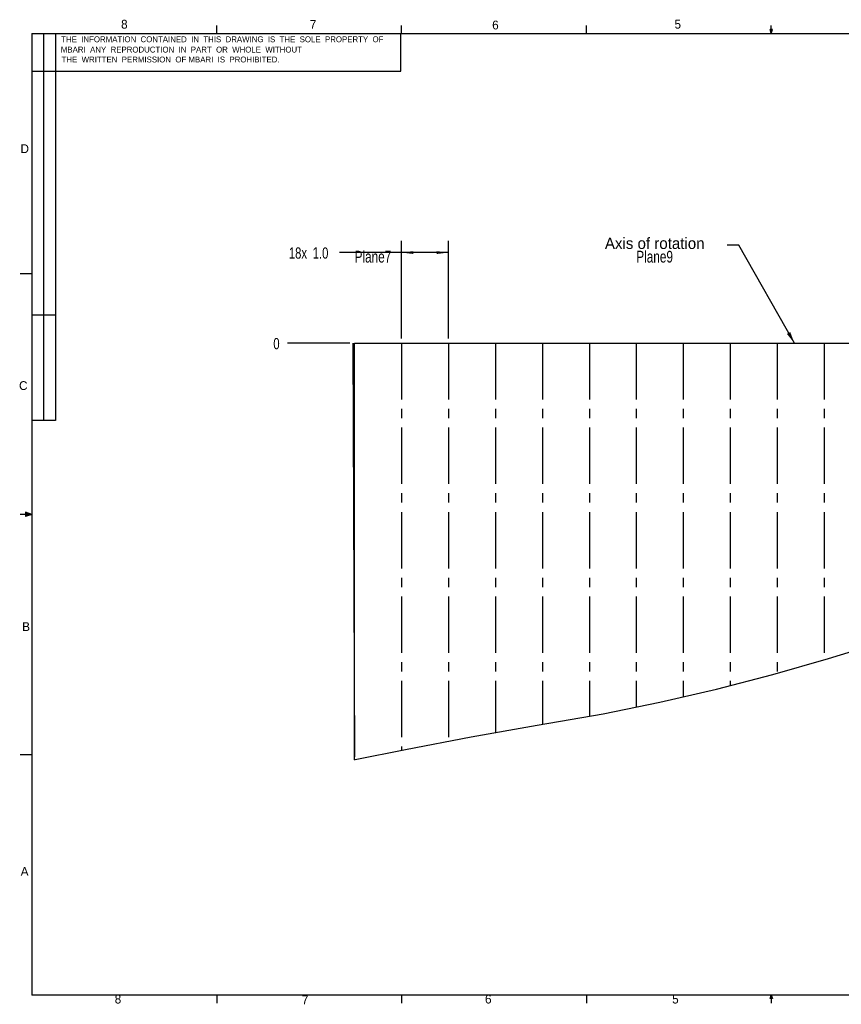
# Model space of a CAD drawing. Extents: x 0.5 to 18.2, y 0.3 to 10.8.
# Tile 1 of 3: x 0.5 to 9.2, y 0.3 to 10.8. Entities that reach past the tile are written whole.
import ezdxf

# ---------------------------------------------------------------- set-up
doc = ezdxf.new("R2010")
doc.units = 0
doc.header["$PDSIZE"] = -1
doc.linetypes.add('SLDCENTERLINES0', pattern=[0.75, 0.6, -0.05, 0.05, -0.05])
doc.layers.get('0').update_dxf_attribs({"linetype": 'CONTINUOUS'})
doc.layers.get('DEFPOINTS').update_dxf_attribs({"linetype": 'CONTINUOUS'})
doc.dimstyles.new('SLDDIMSTYLE0', dxfattribs={"dimtxt": 0.12, "dimasz": 0, "dimexe": 0.125, "dimexo": 0.0625, "dimgap": 0.03, "dimtad": 0, "dimtih": 1, "dimtoh": 1, "dimdec": 0, "dimlfac": 2, "dimtxsty": 'STANDARD', "dimblk": 'NONE', "dimblk1": 'NONE', "dimblk2": 'NONE', "dimcen": 0.09, "dimazin": 3, "dimtfac": 1, "dimtdec": 4, "dimtofl": 0, "dimtmove": 0, "dimatfit": 3, "dimtolj": 1, "dimtzin": 12})
doc.dimstyles.new('SLDDIMSTYLE2', dxfattribs={"dimtxt": 0.12, "dimasz": 0.125, "dimexe": 0.125, "dimexo": 0.0625, "dimgap": 0.03, "dimtad": 0, "dimtih": 1, "dimtoh": 1, "dimdec": 1, "dimlfac": 2, "dimzin": 4, "dimtxsty": 'STANDARD', "dimcen": 0.09, "dimazin": 3, "dimtfac": 1, "dimtdec": 4, "dimtofl": 0, "dimtmove": 0, "dimatfit": 3, "dimtolj": 1, "dimtzin": 12})
doc.dimstyles.new('SLDDIMSTYLE3', dxfattribs={"dimtxt": 6, "dimasz": 0.125, "dimexe": 0, "dimexo": 0.0625, "dimgap": 1.5, "dimtad": 0, "dimtih": 1, "dimtoh": 1, "dimdec": 0, "dimzin": 0, "dimtxsty": 'STANDARD', "dimcen": 0.09, "dimazin": 3, "dimtfac": 1, "dimtdec": 0, "dimtofl": 0, "dimtmove": 0, "dimatfit": 3, "dimtolj": 1, "dimtzin": 0})

# ---------------------------------------------------------------- blocks, each defined once
blk = doc.blocks.new('*D0')
at = {"color": 7, "linetype": 'CONTINUOUS'}
blk.add_line((4.014, 7.342), (3.349, 7.342), dxfattribs=at)
at = {"layer": 'DEFPOINTS', "color": 7}
for p in [(3.349, 7.342), (4.064, 7.342)]:
    blk.add_point(p, dxfattribs=at)
at = {"color": 7, "width": 0.75}
blk.add_text('0', height=0.12, dxfattribs=at).set_placement((3.198, 7.277))
blk = doc.blocks.new('_NONE')
blk = doc.blocks.new('*D2')
at = {"color": 7, "linetype": 'CONTINUOUS'}
for p, q in [((4.564, 7.392), (4.564, 8.433)), ((5.064, 7.392), (5.064, 8.433)), ((4.564, 8.308), (3.901, 8.308)), ((5.064, 8.308), (4.564, 8.308))]:
    blk.add_line(p, q, dxfattribs=at)
at = {"color": 7}
for points in [[(4.564, 8.308), (4.689, 8.293), (4.689, 8.323)], [(5.064, 8.308), (4.939, 8.323), (4.939, 8.293)]]:
    blk.add_solid(points, dxfattribs=at)
at = {"layer": 'DEFPOINTS', "color": 7}
for p in [(4.564, 7.342), (5.064, 7.342)]:
    blk.add_point(p, dxfattribs=at)
at = {"color": 7, "width": 0.75}
for s, p in [('18x', (3.363, 8.243)), ('1.0', (3.617, 8.243))]:
    blk.add_text(s, height=0.12, dxfattribs=at).set_placement(p)

msp = doc.modelspace()

# ---------------------------------------------------------------- linework, layer by layer
at = {"color": 255, "linetype": 'CONTINUOUS'}
for p, q in [((2.5948, 10.6421), (2.5948, 10.7269)), ((4.5635, 10.6421), (4.5635, 10.7269)), ((6.5323, 10.6421), (6.5323, 10.7269)), ((8.501, 10.6421), (8.501, 10.7269)), ((0.6263, 10.6421), (16.3763, 10.6421)), ((0.6263, 10.6421), (0.6263, 0.3921)), ((0.7513, 10.6421), (0.7513, 6.5171)), ((0.8763, 10.6421), (0.8763, 6.5171)), ((4.5565, 10.2404), (4.5565, 10.6421)), ((8.501, 10.6421), (8.4878, 10.684)), ((8.5136, 10.684), (8.4878, 10.684)), ((8.494, 10.684), (8.501, 10.6421)), ((8.501, 10.6421), (8.5136, 10.684)), ((8.5059, 10.684), (8.501, 10.6421)), ((0.6263, 10.2404), (4.5565, 10.2404)), ((0.6263, 8.0796), (0.5013, 8.0796)), ((0.8763, 7.6421), (0.6263, 7.6421)), ((4.0443, 7.3425), (4.0638, 2.9333)), ((0.8763, 6.5171), (0.6263, 6.5171)), ((0.6263, 5.5171), (0.5013, 5.5171)), ((0.5591, 5.5411), (0.5591, 5.4945)), ((0.6263, 5.5171), (0.5591, 5.5411)), ((0.6263, 5.5171), (0.5591, 5.5261)), ((0.6263, 5.5171), (0.5591, 5.5068)), ((0.6263, 5.5171), (0.5591, 5.4945)), ((0.6263, 2.9546), (0.5013, 2.9546)), ((16.3763, 0.3921), (0.6263, 0.3921)), ((2.5948, 0.3921), (2.5948, 0.3073)), ((4.5635, 0.3921), (4.5635, 0.3073)), ((6.5323, 0.3921), (6.5323, 0.3073)), ((8.4878, 0.3575), (8.501, 0.3921)), ((8.5136, 0.3575), (8.4878, 0.3575)), ((8.501, 0.3921), (8.501, 0.3073)), ((8.501, 0.3921), (8.5136, 0.3575))]:
    msp.add_line(p, q, dxfattribs=at)
at = {"color": 7, "linetype": 'CONTINUOUS'}
for p, q in [((4.0638, 2.9024), (4.0638, 7.3425)), ((4.0638, 7.3425), (11.8782, 7.3425))]:
    msp.add_line(p, q, dxfattribs=at)
at = {"color": 255, "linetype": 'SLDCENTERLINES0'}
for p, q in [((4.5638, 7.3425), (4.5638, 3.0028)), ((5.0638, 7.3425), (5.0638, 3.1017)), ((5.5638, 7.3425), (5.5638, 3.1935)), ((6.0638, 7.3425), (6.0638, 3.2796)), ((6.5638, 7.3425), (6.5638, 3.3669)), ((7.0638, 7.3425), (7.0638, 3.4626)), ((7.5638, 7.3425), (7.5638, 3.5714)), ((8.0638, 7.3425), (8.0638, 3.6925)), ((8.5638, 7.3425), (8.5638, 3.8006)), ((9.0638, 7.3425), (9.0638, 3.9669))]:
    msp.add_line(p, q, dxfattribs=at)
at = {"color": 7, "linetype": 'CONTINUOUS', "flags": 128}
msp.add_lwpolyline([(4.0639, 2.9024), (4.0709, 2.9038), (4.6049, 3.0111), (5.3047, 3.147), (6.007, 3.2699), (6.7093, 3.3936), (7.3158, 3.5158), (7.9185, 3.6561), (8.5175, 3.8116), (9.1125, 3.9814), (9.7036, 4.1645), (10.1683, 4.3072), (10.6367, 4.4376), (11.1066, 4.5626), (11.5741, 4.6956), (12.0363, 4.8458), (12.4705, 4.9995), (12.9032, 5.1567), (13.3139, 5.3048)], dxfattribs=at)

# ---------------------------------------------------------------- texts
at = {"color": 7, "width": 0.75}
for s, p in [('Plane7', (4.0638, 8.2017)), ('Plane9', (7.0638, 8.2017))]:
    msp.add_text(s, height=0.125, dxfattribs=at).set_placement(p)
at = {"color": 7, "attachment_point": 1}
for s, insert, char_height in [('8', (1.5763, 10.7884), 0.0937), ('7', (3.5864, 10.7864), 0.0937), ('6', (5.5287, 10.7799), 0.0937), ('5', (7.4709, 10.7884), 0.0937), ('THE  INFORMATION  CONTAINED  IN  THIS  DRAWING  IS  THE  SOLE  PROPERTY  OF', (0.9389, 10.6121), 0.0625), ('MBARI  ANY  REPRODUCTION  IN  PART  OR  WHOLE  WITHOUT', (0.935, 10.5024), 0.0625), ('THE  WRITTEN  PERMISSION  OF MBARI  IS  PROHIBITED.', (0.9428, 10.3967), 0.0625), ('D', (0.505, 9.4617), 0.0937), ('Axis of rotation', (6.7293, 8.4665), 0.12), ('C', (0.4894, 6.937), 0.0937), ('B', (0.5228, 4.3684), 0.0937), ('A', (0.5072, 1.76), 0.0937), ('8', (1.5084, 0.3984), 0.0937), ('7', (3.5016, 0.39), 0.0937), ('6', (5.4523, 0.3984), 0.0937), ('5', (7.4455, 0.3984), 0.0937)]:
    msp.add_mtext(s, dxfattribs=dict(at, insert=insert, char_height=char_height))

# ---------------------------------------------------------------- dimensions: what is measured, and where the dimension line sits
dim = msp.add_linear_dim(base=(4.5638, 8.3082), p1=(4.5638, 7.3425), p2=(5.0638, 7.3425), text='18x<>', dimstyle='SLDDIMSTYLE2')
dim.commit()
dim.dimension.update_dxf_attribs({"geometry": '*D2', "text_midpoint": (3.6004, 8.3082), "dimtype": 160})
dim = msp.add_ordinate_dim(feature_location=(4.0637980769, 7.3424534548), offset=(-0.7147867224, 0), dtype=0, origin=(4.0637980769, 7.3424534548), dimstyle='SLDDIMSTYLE0')
dim.commit()
dim.dimension.update_dxf_attribs({"geometry": '*D0', "text_midpoint": (3.3490113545, 7.3424534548)})

# ---------------------------------------------------------------- leaders
at = {"color": 255}
msp.add_leader([(8.7473, 7.3425), (8.1565, 8.387), (8.0315, 8.387)], dimstyle='SLDDIMSTYLE3', dxfattribs=at)

doc.saveas('drawing.dxf')
